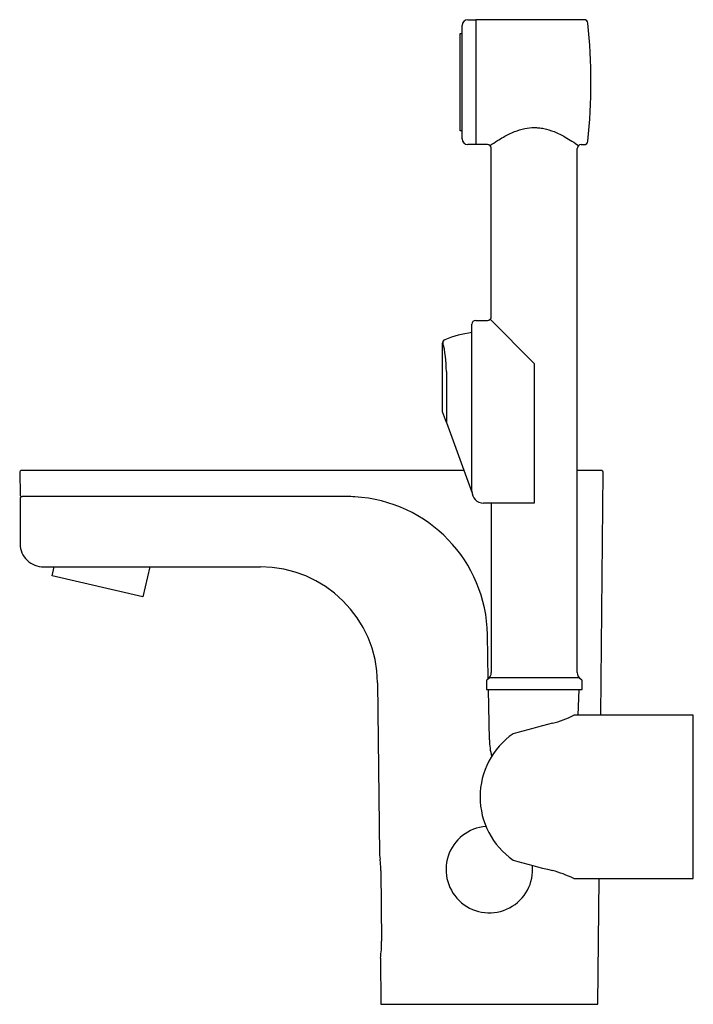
# Model space of a CAD drawing. Header units: millimetres. Extents: x -120 to 52, y 0 to 252.
import ezdxf

# ---------------------------------------------------------------- set-up
doc = ezdxf.new("R2010")
doc.units = ezdxf.units.MM
doc.header["$MEASUREMENT"] = 0
doc.layers.add('PLANNING', color=1, linetype='Continuous')

# ---------------------------------------------------------------- blocks, each defined once
blk = doc.blocks.new('720084_r')
at = {"layer": 'PLANNING'}
for p, q in [((-5.5, 252.1), (-3.5, 252.1)), ((24.24, 252.1), (-3.5, 252.1)), ((-3.5, 252.1), (-3.5, 220.1)), ((-7, 221.6), (-7, 250.6)), ((-7.5, 223.6), (-7.5, 248.6)), ((-7.5, 248.6), (-7, 248.6)), ((-7, 223.6), (-7.5, 223.6)), ((-3.5, 220.1), (-5.5, 220.1)), ((-0.5, 220.1), (-3.5, 220.1)), ((23.5, 220.1), (24.24, 220.1)), ((0.5, 176.1), (0.5, 219.1)), ((22.5, 84.95), (22.5, 219.1)), ((-4.5, 131.35), (-4.5, 174.1)), ((-3.5, 175.1), (-0.5, 175.1)), ((0.21, 175.39), (11.5, 164.1)), ((-12, 169.9), (-12, 169.9)), ((-12, 151.7), (-12, 169.24)), ((11.5, 164.1), (11.5, 128.35)), ((-11.01, 162.06), (-11.01, 148.99)), ((-11.01, 148.99), (-12, 151.7)), ((-11.01, 148.99), (-4.5, 131.09)), ((-120.22, 136.18), (-120.12, 130.49)), ((-6.54, 136.69), (-119.72, 136.69)), ((28.64, 136.69), (22.5, 136.69)), ((28.5, 74), (29.14, 136.18)), ((-120.11, 129.5), (-120.11, 117.9)), ((-36.47, 130), (-119.61, 130)), ((11.5, 128.35), (-1.5, 128.35)), ((0.5, 128.35), (0.5, 84.95)), ((-114.09, 112), (-58.6, 112)), ((-111.93, 109.68), (-111.4, 112)), ((-86.92, 112), (-88.69, 104.32)), ((-88.69, 104.32), (-111.93, 109.68)), ((-0.28, 83.37), (-0.48, 94.63)), ((23.06, 83.56), (-0.06, 83.56)), ((-28.61, 82.31), (-28.16, 38.5)), ((-0.75, 82.79), (-0.75, 80.6)), ((23.75, 80.6), (23.75, 82.79)), ((-0.75, 80.6), (23.75, 80.6)), ((0, 67.68), (-0.22, 80.6)), ((22.77, 74), (23, 80.6)), ((52.2, 74), (21.61, 74)), ((52.2, 32.2), (52.2, 74)), ((-28.16, 38.5), (-28.16, 38.5)), ((-28.16, 38.5), (-28.1, 38.16)), ((-28.1, 38.16), (-27.97, 37.18)), ((-27.77, 34.15), (-27.59, 16.15)), ((21.61, 32.2), (52.2, 32.2)), ((27.74, 0), (28.07, 32.2)), ((-27.88, 11.8), (-27.76, 0)), ((-27.76, 0), (27.74, 0))]:
    blk.add_line(p, q, dxfattribs=at)
for centre, radius, start, end in [((24.24, 251.1), 1, 5.7778, 90), ((-5.5, 250.6), 1.5, 90, 180), ((-124, 236.1), 150, 354.2222, 5.7778), ((-5.5, 221.6), 1.5, 180, 270), ((-0.5, 219.1), 1, 0, 90), ((23.5, 219.1), 1, 90, 180), ((24.24, 221.1), 1, 270, 354.2222), ((-3.5, 174.1), 1, 90, 180), ((-0.5, 176.1), 1, 270, 0), ((-0.01, 141.62), 30.73, 98.4095, 111.7059), ((-11, 169.24), 0.999, 111.7059, 180.0277), ((-42.88, 162.06), 31.87, 0, 13.7289), ((-119.72, 136.19), 0.5, 90, 181), ((28.64, 136.19), 0.5, 359.4108, 90), ((-1.5, 131.35), 3, 180, 270), ((-119.62, 130.5), 0.5, 181, 270.0016), ((-119.61, 129.5), 0.5, 90.0016, 180), ((-36.47, 94.01), 35.99, 86.7763, 90), ((-36.47, 94), 36, 0.9979, 86.7795), ((-114.32, 117.88), 5.79, 179.8337, 226.2103), ((-114.09, 118.12), 6.12, 226.2102, 270), ((-58.61, 82), 30, 0.5898, 89.9861), ((-0.25, 82.79), 0.5, 120, 180), ((-1.5, 84.95), 2, 300, 360), ((24.5, 84.95), 2, 180, 240), ((23.25, 82.79), 0.5, 0, 60), ((9.27, 98.59), 27.51, 284.4235, 296.6385), ((80.16, -187.91), 267.63, 103.8446, 106.0709), ((17.31, 53.1), 19.69, 124.8088, 235.1766), ((18, 68), 18, 181, 194.5495), ((-0.01, 34.5), 11.08, 94.4265, 5.5091), ((-56.34, 33.81), 28.57, 3.8323, 6.7687), ((-55.59, 33.86), 27.81, 0.5964, 3.8323), ((80.16, 294.09), 267.61, 253.9281, 256.1555), ((9.29, 7.66), 27.45, 63.3435, 75.5862), ((-55.73, 15.88), 28.15, 351.6665, 0.5457)]:
    blk.add_arc(centre, radius, start, end, dxfattribs=at)
for points, knots in [([(0.15, 219.86), (0.78, 220.3), (1.92, 221.06), (3.99, 222.3), (6.29, 223.45), (8.95, 224.29), (10.68, 224.48), (11.5, 224.48)], [-0.423964, -0.423964, -0.423964, -0.423964, 1.880731, 3.670625, 6.82286, 9.569965, 12.022402, 12.022402, 12.022402, 12.022402]), ([(11.5, 224.48), (11.88, 224.48), (12.69, 224.44), (14.41, 224.18), (16.71, 223.45), (19.7, 221.95), (21.73, 220.64), (22.85, 219.86)], [12.022402, 12.022402, 12.022402, 12.022402, 13.151118, 14.474838, 17.221943, 20.374179, 24.468665, 24.468665, 24.468665, 24.468665])]:
    blk.add_open_spline(points, degree=3, knots=knots, dxfattribs=at)

msp = doc.modelspace()

# ---------------------------------------------------------------- block references
msp.add_blockref('720084_r', (0, 0))

doc.saveas('drawing.dxf')
